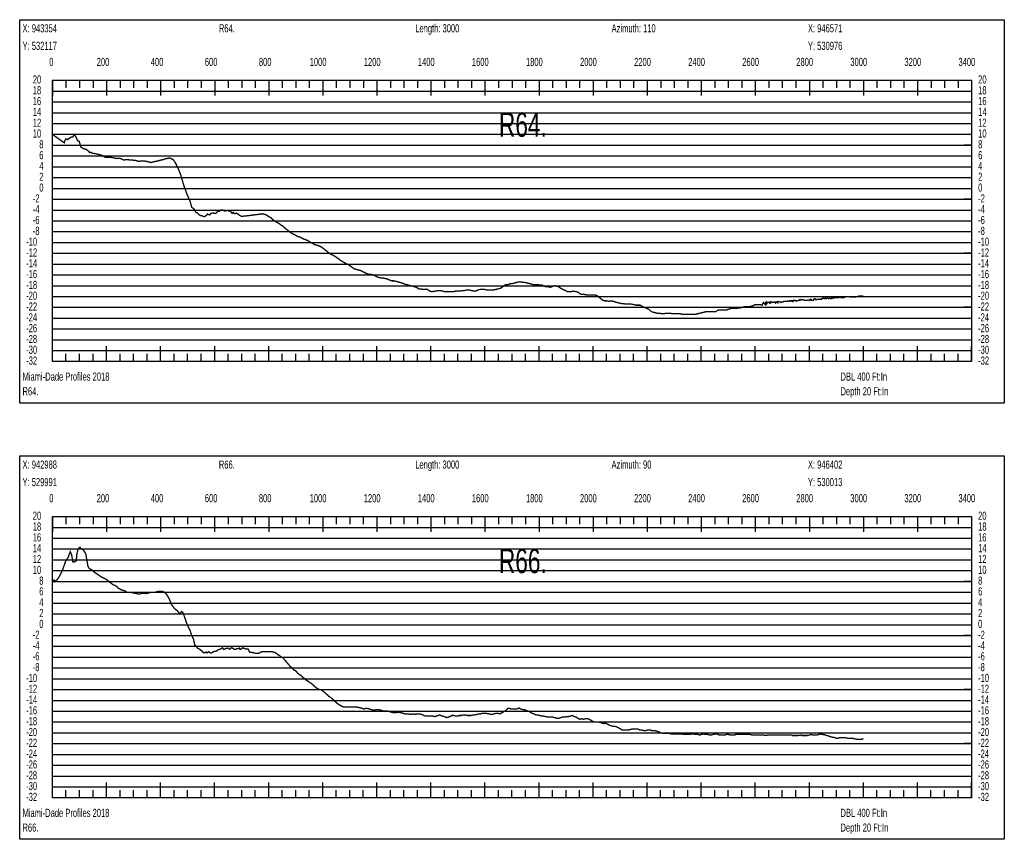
# Model space of a CAD drawing. Header units: inches. Extents: x 471865 to 538526, y 1054316 to 1102451.
# Tile 72 of 114: x 506993 to 510636, y 1056199 to 1059231. Entities that reach past the tile are written whole.
import ezdxf

# ---------------------------------------------------------------- set-up
doc = ezdxf.new("R2010")
doc.units = ezdxf.units.IN
doc.header["$MEASUREMENT"] = 0
for name, color, linetype in [('LABELS', 7, 'Continuous'), ('X_Gr1', 7, 'Continuous'), ('XSECTION', 7, 'Continuous')]:
    doc.layers.add(name, color=color, linetype=linetype)
doc.styles.get("Standard").update_dxf_attribs({"font": 'arial.ttf'})

msp = doc.modelspace()

# ---------------------------------------------------------------- linework, layer by layer
at = {"layer": 'X_Gr1', "color": 6, "linetype": 'Continuous', "lineweight": 18, "true_color": 0xff00ff, "transparency": 33554687, "const_width": 5}
for points in [[(507115.3, 1058806.2), (507115.3, 1058806.2), (507157.9, 1058775.9), (507158.8, 1058780.1), (507164, 1058790.1), (507171.2, 1058787.6), (507177.1, 1058792.7), (507184.4, 1058796.8), (507189.7, 1058797.5), (507195.2, 1058806.6), (507201.3, 1058797.8), (507207.7, 1058783.5), (507213.7, 1058781.3), (507216.8, 1058769.3), (507219.2, 1058760.9), (507228, 1058754.6), (507239.4, 1058751.5), (507248.1, 1058744.8), (507252.7, 1058739.2), (507255.9, 1058740.4), (507258.6, 1058740.5), (507261.9, 1058736.9), (507268.2, 1058736.4), (507277.3, 1058734.7), (507287.6, 1058732.3), (507297.8, 1058729), (507308.9, 1058722.6), (507323.1, 1058722.1), (507337.4, 1058721.2), (507351.5, 1058717.7), (507366, 1058718), (507376.9, 1058712.4), (507387.8, 1058713.3), (507397.5, 1058712.8), (507409.2, 1058712), (507422, 1058710.6), (507432.1, 1058707.2), (507445.4, 1058708.7), (507455.2, 1058708.3), (507464.8, 1058706.7), (507478.9, 1058702.7), (507491.9, 1058706.3), (507502.4, 1058708.2), (507514.8, 1058711.6), (507524.1, 1058713.7), (507533.2, 1058716.9), (507542.1, 1058718.1), (507548.8, 1058720), (507554.1, 1058716.5), (507560.5, 1058714.6), (507570, 1058700.7), (507579.6, 1058681), (507589.3, 1058656.4), (507598.8, 1058622.8), (507607.7, 1058597.5), (507613.2, 1058582.9), (507623.2, 1058561), (507629.9, 1058537.7), (507635.7, 1058532.5), (507641.1, 1058528.4), (507644.1, 1058520), (507649.7, 1058516.7), (507657.2, 1058509.7), (507663.2, 1058505.8), (507667, 1058506.8), (507674.1, 1058502.5), (507675.9, 1058502.5), (507684.7, 1058506.8), (507687.5, 1058512.4), (507696.4, 1058508.9), (507700, 1058514.2), (507704.9, 1058516), (507719.6, 1058515), (507727.6, 1058523.9), (507731.5, 1058522.5), (507738, 1058526.7), (507745.2, 1058526.7), (507750.4, 1058523.7), (507755.3, 1058523.8), (507761.8, 1058526.1), (507767.4, 1058522.8), (507772.1, 1058524), (507779, 1058514.9), (507782.9, 1058518.8), (507788.4, 1058513.4), (507795.8, 1058515.6), (507801.6, 1058511.4), (507807.4, 1058506.9), (507814.3, 1058503.4), (507819.5, 1058504.3), (507824.6, 1058504.7), (507829.7, 1058505.2), (507834.8, 1058505.8), (507840, 1058506.5), (507845.1, 1058507.1), (507850.2, 1058507.7), (507855.4, 1058508.3), (507860.5, 1058509), (507865.7, 1058509.7), (507870.9, 1058510.4), (507876.1, 1058511), (507881.2, 1058511.7), (507886.4, 1058512.4), (507892.2, 1058513.2), (507898.5, 1058511.2), (507905.8, 1058509.2), (507913.8, 1058503.2), (507922.1, 1058499.2), (507930.3, 1058491.2), (507938.4, 1058485.2), (507946, 1058481.2), (507953.1, 1058477.2), (507960.2, 1058471.2), (507967.8, 1058467.2), (507975.9, 1058459.2), (507983.5, 1058453.2), (507991.1, 1058447.2), (507999.1, 1058441.2), (508007.2, 1058437.2), (508015.1, 1058433.2), (508022.7, 1058429.2), (508030.1, 1058427.2), (508037.5, 1058423.2), (508044.8, 1058419.2), (508052.5, 1058417.2), (508060.9, 1058413.2), (508069.7, 1058407.2), (508077.8, 1058403.2), (508084.7, 1058399.2), (508091.7, 1058397.2), (508099.4, 1058395.2), (508107.8, 1058391.2), (508116.2, 1058385.2), (508124.1, 1058379.2), (508131.6, 1058373.2), (508138.6, 1058367.2), (508145.9, 1058363.2), (508154.1, 1058359.2), (508163.3, 1058353.2), (508172.3, 1058347.2), (508179.8, 1058341.2), (508186.4, 1058337.2), (508193.1, 1058333.2), (508200.4, 1058329.2), (508208.9, 1058325.2), (508217.6, 1058319.2), (508225.6, 1058313.2), (508232.8, 1058309.2), (508239.7, 1058307.2), (508247, 1058305.2), (508254.6, 1058303.2), (508262.7, 1058299.2), (508270.9, 1058295.2), (508278.4, 1058291.2), (508285.4, 1058289.2), (508292.6, 1058289.2), (508300.5, 1058287.2), (508308.9, 1058283.2), (508317.1, 1058279.2), (508324.9, 1058277.2), (508332.2, 1058275.2), (508340, 1058275.2), (508348.3, 1058273.2), (508356.2, 1058271.2), (508363.4, 1058267.2), (508370.4, 1058265.2), (508378.1, 1058265.2), (508386.1, 1058263.2), (508393.7, 1058261.2), (508401, 1058259.2), (508408.5, 1058257.2), (508416.7, 1058253.2), (508424.8, 1058251.2), (508432, 1058249.2), (508439.3, 1058247.2), (508447.1, 1058245.2), (508455.4, 1058243.2), (508463.6, 1058239.2), (508471.2, 1058235.2), (508478.7, 1058235.2), (508486.3, 1058233.2), (508494.3, 1058233.2), (508502.6, 1058233.2), (508510.4, 1058227.2), (508517.8, 1058225.2), (508532.8, 1058227.2), (508541.4, 1058229.2), (508550, 1058229.2), (508558.4, 1058227.2), (508565.9, 1058225.2), (508573.7, 1058225.2), (508582, 1058225.2), (508590.3, 1058225.2), (508598.5, 1058225.2), (508606.6, 1058227.2), (508614.8, 1058227.2), (508623, 1058227.2), (508630.8, 1058229.2), (508638.4, 1058229.2), (508646.5, 1058231.2), (508655.6, 1058231.2), (508665.1, 1058229.2), (508673.6, 1058227.2), (508681, 1058227.2), (508687.8, 1058231.2), (508695.2, 1058233.2), (508703.9, 1058233.2), (508713.5, 1058233.2), (508722.2, 1058231.2), (508729.5, 1058231.2), (508736.6, 1058231.2), (508744.7, 1058231.2), (508753.5, 1058233.2), (508762.3, 1058235.2), (508770.4, 1058237.2), (508777.7, 1058241.2), (508784.8, 1058247.2), (508792.1, 1058251.2), (508800.3, 1058251.2), (508808.6, 1058255.2), (508816.6, 1058255.2), (508824.1, 1058257.2), (508831.5, 1058259.2), (508839.3, 1058261.2), (508847.3, 1058261.2), (508855, 1058259.2), (508862.8, 1058259.2), (508870.8, 1058257.2), (508878.9, 1058255.2), (508886.1, 1058253.2), (508893.5, 1058251.2), (508901.5, 1058251.2), (508910.1, 1058251.2), (508918.6, 1058249.2), (508926.3, 1058249.2), (508933.5, 1058245.2), (508940.7, 1058243.2), (508948.5, 1058243.2), (508956.9, 1058241.2), (508965.7, 1058245.2), (508973.8, 1058247.2), (508980.8, 1058245.2), (508987.7, 1058243.2), (508995.6, 1058237.2), (509004.2, 1058233.2), (509012.5, 1058229.2), (509019.7, 1058225.2), (509026.2, 1058225.2), (509033.7, 1058225.2), (509042.5, 1058227.2), (509051.3, 1058225.2), (509059.2, 1058223.2), (509065.9, 1058217.2), (509072.7, 1058215.2), (509080.7, 1058215.2), (509089.6, 1058213.2), (509098.3, 1058213.2), (509105.6, 1058213.2), (509112.4, 1058213.2), (509119.7, 1058213.2), (509127.7, 1058211.2), (509135.7, 1058205.2), (509143.5, 1058199.2), (509150.6, 1058193.2), (509157.5, 1058191.2), (509165, 1058191.2), (509173.2, 1058189.2), (509181.8, 1058191.2), (509189.6, 1058189.2), (509196, 1058187.2), (509202.6, 1058185.2), (509210.6, 1058183.2), (509219.3, 1058181.2), (509227.5, 1058181.2), (509234.5, 1058179.2), (509240.9, 1058179.2), (509248, 1058179.2), (509256.1, 1058179.2), (509265, 1058177.2), (509273.8, 1058175.2), (509281.6, 1058175.2), (509288.4, 1058175.2), (509295.5, 1058171.2), (509303.8, 1058167.2), (509312.9, 1058163.2), (509322, 1058159.2), (509330.1, 1058151.2), (509337.3, 1058149.2), (509344.8, 1058147.2), (509353.3, 1058145.2), (509362, 1058145.2), (509370, 1058143.2), (509376.6, 1058143.2), (509383.1, 1058145.2), (509390.7, 1058145.2), (509399.4, 1058145.2), (509411.7, 1058143.2), (509415.3, 1058143.2), (509422.2, 1058143.2), (509429.6, 1058143.2), (509437.8, 1058143.2), (509446.1, 1058141.2), (509453.4, 1058141.2), (509460.6, 1058141.2), (509468.4, 1058141.2), (509476.8, 1058141.2), (509485, 1058141.2), (509493.2, 1058141.2), (509501.4, 1058143.2), (509509.2, 1058145.2), (509517, 1058147.2), (509525, 1058149.2), (509533.3, 1058151.2), (509541.5, 1058151.2), (509549.6, 1058151.2), (509557.7, 1058151.2), (509569.5, 1058151.2), (509573.3, 1058155.2), (509580.8, 1058157.2), (509588.8, 1058157.2), (509597.4, 1058157.2), (509609, 1058157.2), (509612.3, 1058159.2), (509618.8, 1058161.2), (509625.9, 1058163.2), (509634.1, 1058163.2), (509646.9, 1058163.2), (509650.8, 1058165.2), (509657.9, 1058165.2), (509668.8, 1058167.2), (509673.2, 1058169.2), (509687, 1058169.2), (509691.5, 1058169.2), (509699.2, 1058171.2), (509706.2, 1058173.2), (509713.8, 1058177.2), (509726.9, 1058177.2), (509731.6, 1058177.2), (509740.6, 1058175.2), (509744.6, 1058185.2), (509752.4, 1058177.2), (509752.6, 1058185.2), (509755.1, 1058187.2), (509756.1, 1058179.2), (509760.3, 1058185.2), (509765.3, 1058185.2), (509767.5, 1058183.2), (509769.5, 1058187.2), (509771.7, 1058183.2), (509774.1, 1058187.2), (509779.6, 1058185.2), (509780.5, 1058185.2), (509784.9, 1058187.2), (509788.9, 1058187.2), (509789.4, 1058183.2), (509792.9, 1058187.2), (509797.8, 1058183.2), (509798.2, 1058189.2), (509803.7, 1058187.2), (509807.9, 1058187.2), (509808.9, 1058185.2), (509811.7, 1058187.2), (509812.5, 1058187.2), (509816.8, 1058187.2), (509820.4, 1058189.2), (509822.3, 1058189.2), (509827, 1058189.2), (509831.3, 1058189.2), (509833.8, 1058191.2), (509836.2, 1058189.2), (509838.4, 1058189.2), (509841.5, 1058191.2), (509849.3, 1058191.2), (509851, 1058189.2), (509851.7, 1058191.2), (509855.1, 1058189.2), (509856.6, 1058193.2), (509862.5, 1058193.2), (509863.1, 1058191.2), (509869, 1058191.2), (509875.1, 1058193.2), (509877.2, 1058193.2), (509879.2, 1058195.2), (509879.6, 1058193.2), (509885.4, 1058195.2), (509891.8, 1058195.2), (509892.1, 1058195.2), (509896.4, 1058193.2), (509898.4, 1058193.2), (509905.1, 1058193.2), (509906.4, 1058193.2), (509909.2, 1058193.2), (509916.1, 1058195.2), (509916.4, 1058193.2), (509919.8, 1058197.2), (509923.6, 1058193.2), (509929.7, 1058193.2), (509931.3, 1058197.2), (509935.8, 1058199.2), (509937.8, 1058195.2), (509941.1, 1058195.2), (509944.8, 1058197.2), (509948.3, 1058197.2), (509954.4, 1058197.2), (509956.2, 1058197.2), (509959.4, 1058197.2), (509959.5, 1058199.2), (509966.2, 1058201.2), (509967.9, 1058199.2), (509971.2, 1058199.2), (509973.8, 1058203.2), (509977.1, 1058199.2), (509982.1, 1058203.2), (509985, 1058199.2), (509988, 1058199.2), (509990, 1058201.2), (509996.7, 1058199.2), (509996.8, 1058201.2), (509999.3, 1058201.2), (510003.4, 1058203.2), (510004.2, 1058201.2), (510009.3, 1058203.2), (510014.8, 1058203.2), (510015.1, 1058203.2), (510018.9, 1058203.2), (510023.7, 1058203.2), (510026.2, 1058205.2), (510031.1, 1058205.2), (510031.3, 1058203.2), (510035.4, 1058203.2), (510042.6, 1058203.2), (510049.9, 1058207.2), (510058.2, 1058207.2), (510071.4, 1058205.2), (510075.7, 1058205.2), (510083.5, 1058205.2), (510094.5, 1058207.2), (510098.3, 1058209.2), (510111, 1058209.2), (510114.7, 1058207.6)], [(507115.6, 1057160.1), (507115.6, 1057160.1), (507122.3, 1057152.4), (507122.9, 1057155.5), (507123.9, 1057153.6), (507130.7, 1057158.2), (507140.6, 1057172), (507152.1, 1057196.4), (507163.5, 1057228.6), (507173, 1057242.4), (507180.3, 1057263.7), (507185.7, 1057251.5), (507189.7, 1057225.7), (507196.1, 1057224.7), (507202.8, 1057230.4), (507205.1, 1057256.4), (507209.7, 1057272.7), (507215.8, 1057279.7), (507221.3, 1057274.5), (507227.5, 1057271.1), (507233.3, 1057263), (507238.2, 1057253.3), (507241.7, 1057233.5), (507245.7, 1057209.3), (507247, 1057208.6), (507250.4, 1057201.1), (507260.4, 1057195.9), (507270.8, 1057185.9), (507279.7, 1057181.2), (507293.4, 1057170.7), (507307.5, 1057164.3), (507317.8, 1057158), (507328.2, 1057149), (507339.2, 1057140.9), (507349.4, 1057136.8), (507360, 1057127), (507370.3, 1057121.7), (507380, 1057119.3), (507390.2, 1057113), (507401.3, 1057113.3), (507415.2, 1057110.5), (507425.4, 1057108.2), (507435.5, 1057106.7), (507445.9, 1057109.1), (507455.3, 1057109.7), (507461.6, 1057108.3), (507471.6, 1057110.7), (507481.6, 1057113.2), (507490.9, 1057112.4), (507503, 1057115.7), (507515, 1057117.1), (507524.4, 1057115.7), (507534.7, 1057108.2), (507545.2, 1057091.7), (507555.3, 1057067.1), (507565.9, 1057053.2), (507576.4, 1057044.8), (507585.3, 1057034), (507592.7, 1057041.8), (507598.2, 1057036.2), (507607.6, 1057008.4), (507614.4, 1056989.3), (507624.1, 1056971.2), (507630.6, 1056950.9), (507636.4, 1056939.6), (507641.1, 1056918.2), (507647.2, 1056912.2), (507652.7, 1056905.4), (507658.8, 1056902.8), (507663, 1056898.7), (507668.3, 1056895.4), (507673.1, 1056889.2), (507678.1, 1056889.7), (507683.1, 1056891.8), (507686.6, 1056889), (507693.1, 1056893.1), (507699.4, 1056888.4), (507705, 1056889.4), (507708.9, 1056892.9), (507715.6, 1056894.8), (507720.9, 1056895.3), (507725.9, 1056899.5), (507732.4, 1056902.1), (507737.3, 1056903.4), (507743.3, 1056908), (507748.5, 1056901.3), (507752.7, 1056903.4), (507755, 1056905.4), (507761.2, 1056905.5), (507765.3, 1056906.8), (507770.6, 1056902.1), (507774.9, 1056907.1), (507778, 1056908.1), (507783.5, 1056905), (507786, 1056902.2), (507790.5, 1056901.7), (507795.5, 1056903.8), (507799.7, 1056904.2), (507806.1, 1056906.7), (507808.8, 1056901.1), (507813.8, 1056903.7), (507818.3, 1056907.9), (507830, 1056903.4), (507833.1, 1056903.8), (507838.6, 1056903.2), (507844.5, 1056891.3), (507851.3, 1056891.3), (507858.6, 1056889.3), (507866, 1056887.3), (507872.7, 1056887.3), (507878.4, 1056887.3), (507883.9, 1056891.3), (507890.6, 1056893.3), (507898.2, 1056893.3), (507906.2, 1056893.3), (507913.9, 1056893.3), (507921, 1056893.3), (507927.6, 1056893.3), (507933.7, 1056891.3), (507940.2, 1056889.3), (507947.2, 1056883.3), (507954.2, 1056879.3), (507961.3, 1056873.3), (507968.5, 1056869.3), (507975.6, 1056861.3), (507981.8, 1056853.3), (507994, 1056839.3), (508000.9, 1056833.3), (508007.8, 1056825.3), (508014.2, 1056823.3), (508020.5, 1056815.3), (508027.3, 1056809.3), (508034.3, 1056805.3), (508041.6, 1056797.3), (508048.7, 1056793.3), (508054.9, 1056787.3), (508060.7, 1056783.3), (508067.3, 1056779.3), (508075.4, 1056773.3), (508084, 1056765.3), (508091.4, 1056759.3), (508097.5, 1056755.3), (508103.6, 1056753.3), (508110.6, 1056751.3), (508118.1, 1056745.3), (508125.3, 1056739.3), (508131.8, 1056733.3), (508138.1, 1056727.3), (508144.8, 1056723.3), (508151.5, 1056717.3), (508157.8, 1056711.3), (508164.6, 1056705.3), (508171.8, 1056699.3), (508178.7, 1056695.3), (508184.9, 1056691.3), (508191.3, 1056689.3), (508198.4, 1056689.3), (508205.8, 1056689.3), (508213.1, 1056689.3), (508219.6, 1056689.3), (508225.4, 1056689.3), (508231.5, 1056689.3), (508238.5, 1056689.3), (508246.5, 1056687.3), (508254.4, 1056685.3), (508261.3, 1056683.3), (508267.4, 1056681.3), (508273.4, 1056683.3), (508279.8, 1056683.3), (508287, 1056681.3), (508294.3, 1056679.3), (508301.2, 1056677.3), (508307.4, 1056677.3), (508313.6, 1056679.3), (508320.3, 1056679.3), (508327.8, 1056677.3), (508335.1, 1056675.3), (508341.6, 1056673.3), (508348.1, 1056673.3), (508355.3, 1056673.3), (508363, 1056671.3), (508370.4, 1056669.3), (508377.1, 1056667.3), (508383.6, 1056667.3), (508390.5, 1056669.3), (508397.7, 1056669.3), (508405, 1056667.3), (508412.1, 1056665.3), (508419.1, 1056663.3), (508425.7, 1056663.3), (508432.4, 1056663.3), (508439.6, 1056661.3), (508447.1, 1056663.3), (508454.3, 1056661.3), (508460.6, 1056663.3), (508466.6, 1056663.3), (508473.3, 1056663.3), (508480.8, 1056661.3), (508488, 1056657.3), (508494.5, 1056655.3), (508500.6, 1056655.3), (508506.8, 1056655.3), (508513.9, 1056655.3), (508521.6, 1056655.3), (508529, 1056653.3), (508535.4, 1056655.3), (508541.4, 1056657.3), (508547.9, 1056659.3), (508555.7, 1056655.3), (508564.2, 1056653.3), (508572, 1056649.3), (508578.7, 1056651.3), (508584.7, 1056653.3), (508591.2, 1056657.3), (508598.8, 1056657.3), (508606.9, 1056655.3), (508614.2, 1056655.3), (508620.5, 1056657.3), (508627.5, 1056657.3), (508635.3, 1056659.3), (508642.8, 1056659.3), (508649.3, 1056657.3), (508655.8, 1056657.3), (508663, 1056657.3), (508670.2, 1056659.3), (508677.3, 1056659.3), (508684.3, 1056661.3), (508691.3, 1056663.3), (508698.3, 1056663.3), (508705.1, 1056665.3), (508711.7, 1056665.3), (508718.8, 1056665.3), (508730.4, 1056663.3), (508734, 1056661.3), (508740.8, 1056661.3), (508747.8, 1056663.3), (508755.2, 1056665.3), (508762.7, 1056665.3), (508770, 1056663.3), (508777.2, 1056667.3), (508784.4, 1056671.3), (508791.7, 1056675.3), (508799, 1056683.3), (508805.9, 1056683.3), (508812.8, 1056681.3), (508819.8, 1056681.3), (508826.5, 1056681.3), (508833.1, 1056681.3), (508840, 1056685.3), (508846.9, 1056681.3), (508853.5, 1056679.3), (508860.3, 1056679.3), (508868.1, 1056675.3), (508876.1, 1056673.3), (508882.9, 1056669.3), (508889, 1056665.3), (508895.9, 1056663.3), (508904.1, 1056659.3), (508912.1, 1056659.3), (508924, 1056655.3), (508930.8, 1056655.3), (508939.2, 1056653.3), (508947.4, 1056651.3), (508953.6, 1056651.3), (508958.9, 1056651.3), (508965.3, 1056651.3), (508973.2, 1056649.3), (508981.2, 1056647.3), (508990.5, 1056647.3), (508993.7, 1056649.3), (509001, 1056651.3), (509009.2, 1056651.3), (509017, 1056653.3), (509023.7, 1056653.3), (509030.2, 1056655.3), (509037.4, 1056657.3), (509044.5, 1056653.3), (509051.4, 1056651.3), (509058.3, 1056647.3), (509065.4, 1056643.3), (509072.5, 1056645.3), (509079.4, 1056643.3), (509086.1, 1056645.3), (509096.1, 1056645.3), (509099.9, 1056643.3), (509107.5, 1056639.3), (509114.3, 1056635.3), (509120.3, 1056633.3), (509126.7, 1056633.3), (509134.3, 1056633.3), (509141.7, 1056631.3), (509148.1, 1056629.3), (509154.2, 1056627.3), (509160.6, 1056629.3), (509167.8, 1056625.3), (509175.3, 1056621.3), (509187.7, 1056617.3), (509194.2, 1056617.3), (509201.9, 1056615.3), (509209.7, 1056611.3), (509216.6, 1056607.3), (509222.4, 1056603.3), (509228.7, 1056603.3), (509236.3, 1056603.3), (509244.6, 1056603.3), (509252.3, 1056605.3), (509258.7, 1056607.3), (509264.8, 1056607.3), (509272.1, 1056607.3), (509280.2, 1056607.3), (509287.9, 1056603.3), (509294.5, 1056603.3), (509304.2, 1056601.3), (509308, 1056601.3), (509316.1, 1056603.3), (509327.6, 1056603.3), (509330.9, 1056601.3), (509339.9, 1056601.3), (509343.3, 1056601.3), (509350.2, 1056599.3), (509357, 1056597.3), (509363.3, 1056593.3), (509373.1, 1056591.3), (509376.3, 1056591.3), (509382.4, 1056591.3), (509388.6, 1056591.3), (509395, 1056591.3), (509404.5, 1056589.3), (509407.7, 1056589.3), (509414.1, 1056589.3), (509420.9, 1056589.3), (509428.2, 1056589.3), (509435.1, 1056589.3), (509441.9, 1056589.3), (509449.1, 1056587.3), (509456.9, 1056587.3), (509464.8, 1056587.3), (509471.8, 1056587.3), (509478.7, 1056589.3), (509486.1, 1056589.3), (509493.9, 1056587.3), (509501.6, 1056587.3), (509508.8, 1056585.3), (509515.6, 1056587.3), (509522.6, 1056589.3), (509530.3, 1056587.3), (509538.1, 1056587.3), (509545.4, 1056585.3), (509552.4, 1056585.3), (509559.1, 1056587.3), (509565.9, 1056589.3), (509573, 1056589.3), (509580.3, 1056585.3), (509587.6, 1056585.3), (509594.2, 1056585.3), (509604.1, 1056585.3), (509607.6, 1056587.3), (509614.7, 1056587.3), (509621.9, 1056585.3), (509628.7, 1056585.3), (509639.1, 1056585.3), (509642.6, 1056587.3), (509649.1, 1056587.3), (509655.2, 1056587.3), (509661.7, 1056587.3), (509672, 1056587.3), (509675.4, 1056587.3), (509681.8, 1056587.3), (509688.2, 1056587.3), (509695.2, 1056587.3), (509702.7, 1056585.3), (509709.8, 1056585.3), (509716.1, 1056585.3), (509722.9, 1056585.3), (509730.3, 1056585.3), (509741.1, 1056585.3), (509744.8, 1056585.3), (509752.2, 1056583.3), (509762.6, 1056585.3), (509766.1, 1056585.3), (509776.9, 1056585.3), (509780.7, 1056585.3), (509787.9, 1056585.3), (509794.8, 1056585.3), (509801.6, 1056585.3), (509812.7, 1056585.3), (509816.6, 1056585.3), (509824.1, 1056585.3), (509834.4, 1056585.3), (509837.7, 1056585.3), (509847.9, 1056585.3), (509851.7, 1056583.3), (509859.5, 1056583.3), (509870.1, 1056583.3), (509873.1, 1056583.3), (509882.3, 1056585.3), (509886.2, 1056583.3), (509894.3, 1056583.3), (509901.4, 1056583.3), (509907.4, 1056583.3), (509917, 1056585.3), (509920.7, 1056587.3), (509928.2, 1056585.3), (509938.8, 1056585.3), (509942, 1056585.3), (509951.5, 1056587.3), (509955, 1056589.3), (509962.5, 1056587.3), (509974.5, 1056585.3), (509978, 1056583.3), (509987.2, 1056581.3), (509990.6, 1056579.3), (509998.1, 1056577.3), (510010.1, 1056575.3), (510013.6, 1056573.3), (510022.4, 1056573.3), (510025.6, 1056575.3), (510032.5, 1056575.3), (510043.7, 1056575.3), (510047.2, 1056575.3), (510056.8, 1056573.3), (510062.8, 1056573.3), (510065.9, 1056573.3), (510076.3, 1056573.3), (510080, 1056571.3), (510089.8, 1056569.3), (510095.5, 1056569.3), (510098.6, 1056569.3), (510108.9, 1056569.3), (510112.4, 1056571.3), (510114.6, 1056570.9)]]:
    msp.add_lwpolyline(points, dxfattribs=at)
at = {"layer": 'XSECTION', "color": 18, "linetype": 'Continuous', "true_color": 0x000000}
for points in [[(506993.5, 1059231.2), (510635.9, 1059231.2), (510635.9, 1057813.2), (506993.5, 1057813.2), (506993.5, 1059231.2)], [(507114.7, 1059007.2), (510514.7, 1059007.2), (510514.7, 1057967.2), (507114.7, 1057967.2), (507114.7, 1059007.2)], [(507114.7, 1059007.2), (507114.7, 1058950.8)], [(507114.7, 1059007.2), (507114.7, 1058950.8)], [(507114.7, 1059007.2), (507114.7, 1058979.2)], [(507114.7, 1059007.2), (507114.7, 1058979.2)], [(507164.7, 1059007.2), (507164.7, 1058979.2)], [(507214.7, 1059007.2), (507214.7, 1058979.2)], [(507264.7, 1059007.2), (507264.7, 1058979.2)], [(507314.7, 1059007.2), (507314.7, 1058950.8)], [(507314.7, 1059007.2), (507314.7, 1058979.2)], [(507364.7, 1059007.2), (507364.7, 1058979.2)], [(507414.7, 1059007.2), (507414.7, 1058979.2)], [(507464.7, 1059007.2), (507464.7, 1058979.2)], [(507514.7, 1059007.2), (507514.7, 1058950.8)], [(507514.7, 1059007.2), (507514.7, 1058979.2)], [(507564.7, 1059007.2), (507564.7, 1058979.2)], [(507614.7, 1059007.2), (507614.7, 1058979.2)], [(507664.7, 1059007.2), (507664.7, 1058979.2)], [(507714.7, 1059007.2), (507714.7, 1058950.8)], [(507714.7, 1059007.2), (507714.7, 1058979.2)], [(507764.7, 1059007.2), (507764.7, 1058979.2)], [(507814.7, 1059007.2), (507814.7, 1058979.2)], [(507864.7, 1059007.2), (507864.7, 1058979.2)], [(507914.7, 1059007.2), (507914.7, 1058950.8)], [(507914.7, 1059007.2), (507914.7, 1058979.2)], [(507964.7, 1059007.2), (507964.7, 1058979.2)], [(508014.7, 1059007.2), (508014.7, 1058979.2)], [(508064.7, 1059007.2), (508064.7, 1058979.2)], [(508114.7, 1059007.2), (508114.7, 1058950.8)], [(508114.7, 1059007.2), (508114.7, 1058979.2)], [(508164.7, 1059007.2), (508164.7, 1058979.2)], [(508214.7, 1059007.2), (508214.7, 1058979.2)], [(508264.7, 1059007.2), (508264.7, 1058979.2)], [(508314.7, 1059007.2), (508314.7, 1058950.8)], [(508314.7, 1059007.2), (508314.7, 1058979.2)], [(508364.7, 1059007.2), (508364.7, 1058979.2)], [(508414.7, 1059007.2), (508414.7, 1058979.2)], [(508464.7, 1059007.2), (508464.7, 1058979.2)], [(508514.7, 1059007.2), (508514.7, 1058950.8)], [(508514.7, 1059007.2), (508514.7, 1058979.2)], [(508564.7, 1059007.2), (508564.7, 1058979.2)], [(508614.7, 1059007.2), (508614.7, 1058979.2)], [(508664.7, 1059007.2), (508664.7, 1058979.2)], [(508714.7, 1059007.2), (508714.7, 1058950.8)], [(508714.7, 1059007.2), (508714.7, 1058979.2)], [(508764.7, 1059007.2), (508764.7, 1058979.2)], [(508814.7, 1059007.2), (508814.7, 1058979.2)], [(508864.7, 1059007.2), (508864.7, 1058979.2)], [(508914.7, 1059007.2), (508914.7, 1058950.8)], [(508914.7, 1059007.2), (508914.7, 1058979.2)], [(508964.7, 1059007.2), (508964.7, 1058979.2)], [(509014.7, 1059007.2), (509014.7, 1058979.2)], [(509064.7, 1059007.2), (509064.7, 1058979.2)], [(509114.7, 1059007.2), (509114.7, 1058950.8)], [(509114.7, 1059007.2), (509114.7, 1058979.2)], [(509164.7, 1059007.2), (509164.7, 1058979.2)], [(509214.7, 1059007.2), (509214.7, 1058979.2)], [(509264.7, 1059007.2), (509264.7, 1058979.2)], [(509314.7, 1059007.2), (509314.7, 1058950.8)], [(509314.7, 1059007.2), (509314.7, 1058979.2)], [(509364.7, 1059007.2), (509364.7, 1058979.2)], [(509414.7, 1059007.2), (509414.7, 1058979.2)], [(509464.7, 1059007.2), (509464.7, 1058979.2)], [(509514.7, 1059007.2), (509514.7, 1058950.8)], [(509514.7, 1059007.2), (509514.7, 1058979.2)], [(509564.7, 1059007.2), (509564.7, 1058979.2)], [(509614.7, 1059007.2), (509614.7, 1058979.2)], [(509664.7, 1059007.2), (509664.7, 1058979.2)], [(509714.7, 1059007.2), (509714.7, 1058950.8)], [(509714.7, 1059007.2), (509714.7, 1058979.2)], [(509764.7, 1059007.2), (509764.7, 1058979.2)], [(509814.7, 1059007.2), (509814.7, 1058979.2)], [(509864.7, 1059007.2), (509864.7, 1058979.2)], [(509914.7, 1059007.2), (509914.7, 1058950.8)], [(509914.7, 1059007.2), (509914.7, 1058979.2)], [(509964.7, 1059007.2), (509964.7, 1058979.2)], [(510014.7, 1059007.2), (510014.7, 1058979.2)], [(510064.7, 1059007.2), (510064.7, 1058979.2)], [(510114.7, 1059007.2), (510114.7, 1058950.8)], [(510114.7, 1059007.2), (510114.7, 1058979.2)], [(510164.7, 1059007.2), (510164.7, 1058979.2)], [(510214.7, 1059007.2), (510214.7, 1058979.2)], [(510264.7, 1059007.2), (510264.7, 1058979.2)], [(510314.7, 1059007.2), (510314.7, 1058950.8)], [(510314.7, 1059007.2), (510314.7, 1058979.2)], [(510364.7, 1059007.2), (510364.7, 1058979.2)], [(510414.7, 1059007.2), (510414.7, 1058979.2)], [(510464.7, 1059007.2), (510464.7, 1058979.2)], [(510514.7, 1059007.2), (510514.7, 1058950.8)], [(510514.7, 1059007.2), (510514.7, 1058979.2)], [(507114.7, 1058767.2), (507142.7, 1058767.2)], [(510514.7, 1058767.2), (510486.7, 1058767.2)], [(507114.7, 1058567.2), (507142.7, 1058567.2)], [(510514.7, 1058567.2), (510486.7, 1058567.2)], [(507114.7, 1058367.2), (507142.7, 1058367.2)], [(510514.7, 1058367.2), (510486.7, 1058367.2)], [(507114.7, 1058167.2), (507142.7, 1058167.2)], [(510514.7, 1058167.2), (510486.7, 1058167.2)], [(507114.7, 1057967.2), (507114.7, 1058023.6)], [(507114.7, 1057967.2), (507114.7, 1058023.6)], [(507314.7, 1057967.2), (507314.7, 1058023.6)], [(507514.7, 1057967.2), (507514.7, 1058023.6)], [(507714.7, 1057967.2), (507714.7, 1058023.6)], [(507914.7, 1057967.2), (507914.7, 1058023.6)], [(508114.7, 1057967.2), (508114.7, 1058023.6)], [(508314.7, 1057967.2), (508314.7, 1058023.6)], [(508514.7, 1057967.2), (508514.7, 1058023.6)], [(508714.7, 1057967.2), (508714.7, 1058023.6)], [(508914.7, 1057967.2), (508914.7, 1058023.6)], [(509114.7, 1057967.2), (509114.7, 1058023.6)], [(509314.7, 1057967.2), (509314.7, 1058023.6)], [(509514.7, 1057967.2), (509514.7, 1058023.6)], [(509714.7, 1057967.2), (509714.7, 1058023.6)], [(509914.7, 1057967.2), (509914.7, 1058023.6)], [(510114.7, 1057967.2), (510114.7, 1058023.6)], [(510314.7, 1057967.2), (510314.7, 1058023.6)], [(510514.7, 1057967.2), (510514.7, 1058023.6)], [(507114.7, 1057967.2), (507114.7, 1057995.2)], [(507114.7, 1057967.2), (507114.7, 1057995.2)], [(507164.7, 1057967.2), (507164.7, 1057995.2)], [(507214.7, 1057967.2), (507214.7, 1057995.2)], [(507264.7, 1057967.2), (507264.7, 1057995.2)], [(507314.7, 1057967.2), (507314.7, 1057995.2)], [(507364.7, 1057967.2), (507364.7, 1057995.2)], [(507414.7, 1057967.2), (507414.7, 1057995.2)], [(507464.7, 1057967.2), (507464.7, 1057995.2)], [(507514.7, 1057967.2), (507514.7, 1057995.2)], [(507564.7, 1057967.2), (507564.7, 1057995.2)], [(507614.7, 1057967.2), (507614.7, 1057995.2)], [(507664.7, 1057967.2), (507664.7, 1057995.2)], [(507714.7, 1057967.2), (507714.7, 1057995.2)], [(507764.7, 1057967.2), (507764.7, 1057995.2)], [(507814.7, 1057967.2), (507814.7, 1057995.2)], [(507864.7, 1057967.2), (507864.7, 1057995.2)], [(507914.7, 1057967.2), (507914.7, 1057995.2)], [(507964.7, 1057967.2), (507964.7, 1057995.2)], [(508014.7, 1057967.2), (508014.7, 1057995.2)], [(508064.7, 1057967.2), (508064.7, 1057995.2)], [(508114.7, 1057967.2), (508114.7, 1057995.2)], [(508164.7, 1057967.2), (508164.7, 1057995.2)], [(508214.7, 1057967.2), (508214.7, 1057995.2)], [(508264.7, 1057967.2), (508264.7, 1057995.2)], [(508314.7, 1057967.2), (508314.7, 1057995.2)], [(508364.7, 1057967.2), (508364.7, 1057995.2)], [(508414.7, 1057967.2), (508414.7, 1057995.2)], [(508464.7, 1057967.2), (508464.7, 1057995.2)], [(508514.7, 1057967.2), (508514.7, 1057995.2)], [(508564.7, 1057967.2), (508564.7, 1057995.2)], [(508614.7, 1057967.2), (508614.7, 1057995.2)], [(508664.7, 1057967.2), (508664.7, 1057995.2)], [(508714.7, 1057967.2), (508714.7, 1057995.2)], [(508764.7, 1057967.2), (508764.7, 1057995.2)], [(508814.7, 1057967.2), (508814.7, 1057995.2)], [(508864.7, 1057967.2), (508864.7, 1057995.2)], [(508914.7, 1057967.2), (508914.7, 1057995.2)], [(508964.7, 1057967.2), (508964.7, 1057995.2)], [(509014.7, 1057967.2), (509014.7, 1057995.2)], [(509064.7, 1057967.2), (509064.7, 1057995.2)], [(509114.7, 1057967.2), (509114.7, 1057995.2)], [(509164.7, 1057967.2), (509164.7, 1057995.2)], [(509214.7, 1057967.2), (509214.7, 1057995.2)], [(509264.7, 1057967.2), (509264.7, 1057995.2)], [(509314.7, 1057967.2), (509314.7, 1057995.2)], [(509364.7, 1057967.2), (509364.7, 1057995.2)], [(509414.7, 1057967.2), (509414.7, 1057995.2)], [(509464.7, 1057967.2), (509464.7, 1057995.2)], [(509514.7, 1057967.2), (509514.7, 1057995.2)], [(509564.7, 1057967.2), (509564.7, 1057995.2)], [(509614.7, 1057967.2), (509614.7, 1057995.2)], [(509664.7, 1057967.2), (509664.7, 1057995.2)], [(509714.7, 1057967.2), (509714.7, 1057995.2)], [(509764.7, 1057967.2), (509764.7, 1057995.2)], [(509814.7, 1057967.2), (509814.7, 1057995.2)], [(509864.7, 1057967.2), (509864.7, 1057995.2)], [(509914.7, 1057967.2), (509914.7, 1057995.2)], [(509964.7, 1057967.2), (509964.7, 1057995.2)], [(510014.7, 1057967.2), (510014.7, 1057995.2)], [(510064.7, 1057967.2), (510064.7, 1057995.2)], [(510114.7, 1057967.2), (510114.7, 1057995.2)], [(510164.7, 1057967.2), (510164.7, 1057995.2)], [(510214.7, 1057967.2), (510214.7, 1057995.2)], [(510264.7, 1057967.2), (510264.7, 1057995.2)], [(510314.7, 1057967.2), (510314.7, 1057995.2)], [(510364.7, 1057967.2), (510364.7, 1057995.2)], [(510414.7, 1057967.2), (510414.7, 1057995.2)], [(510464.7, 1057967.2), (510464.7, 1057995.2)], [(510514.7, 1057967.2), (510514.7, 1057995.2)], [(506993.4, 1057617.3), (510635.8, 1057617.3), (510635.8, 1056199.3), (506993.4, 1056199.3), (506993.4, 1057617.3)], [(507114.6, 1057393.3), (510514.6, 1057393.3), (510514.6, 1056353.3), (507114.6, 1056353.3), (507114.6, 1057393.3)], [(507114.6, 1057393.3), (507114.6, 1057336.9)], [(507114.6, 1057393.3), (507114.6, 1057336.9)], [(507114.6, 1057393.3), (507114.6, 1057365.3)], [(507114.6, 1057393.3), (507114.6, 1057365.3)], [(507164.6, 1057393.3), (507164.6, 1057365.3)], [(507214.6, 1057393.3), (507214.6, 1057365.3)], [(507264.6, 1057393.3), (507264.6, 1057365.3)], [(507314.6, 1057393.3), (507314.6, 1057336.9)], [(507314.6, 1057393.3), (507314.6, 1057365.3)], [(507364.6, 1057393.3), (507364.6, 1057365.3)], [(507414.6, 1057393.3), (507414.6, 1057365.3)], [(507464.6, 1057393.3), (507464.6, 1057365.3)], [(507514.6, 1057393.3), (507514.6, 1057336.9)], [(507514.6, 1057393.3), (507514.6, 1057365.3)], [(507564.6, 1057393.3), (507564.6, 1057365.3)], [(507614.6, 1057393.3), (507614.6, 1057365.3)], [(507664.6, 1057393.3), (507664.6, 1057365.3)], [(507714.6, 1057393.3), (507714.6, 1057336.9)], [(507714.6, 1057393.3), (507714.6, 1057365.3)], [(507764.6, 1057393.3), (507764.6, 1057365.3)], [(507814.6, 1057393.3), (507814.6, 1057365.3)], [(507864.6, 1057393.3), (507864.6, 1057365.3)], [(507914.6, 1057393.3), (507914.6, 1057336.9)], [(507914.6, 1057393.3), (507914.6, 1057365.3)], [(507964.6, 1057393.3), (507964.6, 1057365.3)], [(508014.6, 1057393.3), (508014.6, 1057365.3)], [(508064.6, 1057393.3), (508064.6, 1057365.3)], [(508114.6, 1057393.3), (508114.6, 1057336.9)], [(508114.6, 1057393.3), (508114.6, 1057365.3)], [(508164.6, 1057393.3), (508164.6, 1057365.3)], [(508214.6, 1057393.3), (508214.6, 1057365.3)], [(508264.6, 1057393.3), (508264.6, 1057365.3)], [(508314.6, 1057393.3), (508314.6, 1057336.9)], [(508314.6, 1057393.3), (508314.6, 1057365.3)], [(508364.6, 1057393.3), (508364.6, 1057365.3)], [(508414.6, 1057393.3), (508414.6, 1057365.3)], [(508464.6, 1057393.3), (508464.6, 1057365.3)], [(508514.6, 1057393.3), (508514.6, 1057336.9)], [(508514.6, 1057393.3), (508514.6, 1057365.3)], [(508564.6, 1057393.3), (508564.6, 1057365.3)], [(508614.6, 1057393.3), (508614.6, 1057365.3)], [(508664.6, 1057393.3), (508664.6, 1057365.3)], [(508714.6, 1057393.3), (508714.6, 1057336.9)], [(508714.6, 1057393.3), (508714.6, 1057365.3)], [(508764.6, 1057393.3), (508764.6, 1057365.3)], [(508814.6, 1057393.3), (508814.6, 1057365.3)], [(508864.6, 1057393.3), (508864.6, 1057365.3)], [(508914.6, 1057393.3), (508914.6, 1057336.9)], [(508914.6, 1057393.3), (508914.6, 1057365.3)], [(508964.6, 1057393.3), (508964.6, 1057365.3)], [(509014.6, 1057393.3), (509014.6, 1057365.3)], [(509064.6, 1057393.3), (509064.6, 1057365.3)], [(509114.6, 1057393.3), (509114.6, 1057336.9)], [(509114.6, 1057393.3), (509114.6, 1057365.3)], [(509164.6, 1057393.3), (509164.6, 1057365.3)], [(509214.6, 1057393.3), (509214.6, 1057365.3)], [(509264.6, 1057393.3), (509264.6, 1057365.3)], [(509314.6, 1057393.3), (509314.6, 1057336.9)], [(509314.6, 1057393.3), (509314.6, 1057365.3)], [(509364.6, 1057393.3), (509364.6, 1057365.3)], [(509414.6, 1057393.3), (509414.6, 1057365.3)], [(509464.6, 1057393.3), (509464.6, 1057365.3)], [(509514.6, 1057393.3), (509514.6, 1057336.9)], [(509514.6, 1057393.3), (509514.6, 1057365.3)], [(509564.6, 1057393.3), (509564.6, 1057365.3)], [(509614.6, 1057393.3), (509614.6, 1057365.3)], [(509664.6, 1057393.3), (509664.6, 1057365.3)], [(509714.6, 1057393.3), (509714.6, 1057336.9)], [(509714.6, 1057393.3), (509714.6, 1057365.3)], [(509764.6, 1057393.3), (509764.6, 1057365.3)], [(509814.6, 1057393.3), (509814.6, 1057365.3)], [(509864.6, 1057393.3), (509864.6, 1057365.3)], [(509914.6, 1057393.3), (509914.6, 1057336.9)], [(509914.6, 1057393.3), (509914.6, 1057365.3)], [(509964.6, 1057393.3), (509964.6, 1057365.3)], [(510014.6, 1057393.3), (510014.6, 1057365.3)], [(510064.6, 1057393.3), (510064.6, 1057365.3)], [(510114.6, 1057393.3), (510114.6, 1057336.9)], [(510114.6, 1057393.3), (510114.6, 1057365.3)], [(510164.6, 1057393.3), (510164.6, 1057365.3)], [(510214.6, 1057393.3), (510214.6, 1057365.3)], [(510264.6, 1057393.3), (510264.6, 1057365.3)], [(510314.6, 1057393.3), (510314.6, 1057336.9)], [(510314.6, 1057393.3), (510314.6, 1057365.3)], [(510364.6, 1057393.3), (510364.6, 1057365.3)], [(510414.6, 1057393.3), (510414.6, 1057365.3)], [(510464.6, 1057393.3), (510464.6, 1057365.3)], [(510514.6, 1057393.3), (510514.6, 1057336.9)], [(510514.6, 1057393.3), (510514.6, 1057365.3)], [(507114.6, 1057153.3), (507142.6, 1057153.3)], [(510514.6, 1057153.3), (510486.6, 1057153.3)], [(507114.6, 1056953.3), (507142.6, 1056953.3)], [(510514.6, 1056953.3), (510486.6, 1056953.3)], [(507114.6, 1056753.3), (507142.6, 1056753.3)], [(510514.6, 1056753.3), (510486.6, 1056753.3)], [(507114.6, 1056553.3), (507142.6, 1056553.3)], [(510514.6, 1056553.3), (510486.6, 1056553.3)], [(507114.6, 1056353.3), (507114.6, 1056409.7)], [(507114.6, 1056353.3), (507114.6, 1056409.7)], [(507314.6, 1056353.3), (507314.6, 1056409.7)], [(507514.6, 1056353.3), (507514.6, 1056409.7)], [(507714.6, 1056353.3), (507714.6, 1056409.7)], [(507914.6, 1056353.3), (507914.6, 1056409.7)], [(508114.6, 1056353.3), (508114.6, 1056409.7)], [(508314.6, 1056353.3), (508314.6, 1056409.7)], [(508514.6, 1056353.3), (508514.6, 1056409.7)], [(508714.6, 1056353.3), (508714.6, 1056409.7)], [(508914.6, 1056353.3), (508914.6, 1056409.7)], [(509114.6, 1056353.3), (509114.6, 1056409.7)], [(509314.6, 1056353.3), (509314.6, 1056409.7)], [(509514.6, 1056353.3), (509514.6, 1056409.7)], [(509714.6, 1056353.3), (509714.6, 1056409.7)], [(509914.6, 1056353.3), (509914.6, 1056409.7)], [(510114.6, 1056353.3), (510114.6, 1056409.7)], [(510314.6, 1056353.3), (510314.6, 1056409.7)], [(510514.6, 1056353.3), (510514.6, 1056409.7)], [(507114.6, 1056353.3), (507114.6, 1056381.3)], [(507114.6, 1056353.3), (507114.6, 1056381.3)], [(507164.6, 1056353.3), (507164.6, 1056381.3)], [(507214.6, 1056353.3), (507214.6, 1056381.3)], [(507264.6, 1056353.3), (507264.6, 1056381.3)], [(507314.6, 1056353.3), (507314.6, 1056381.3)], [(507364.6, 1056353.3), (507364.6, 1056381.3)], [(507414.6, 1056353.3), (507414.6, 1056381.3)], [(507464.6, 1056353.3), (507464.6, 1056381.3)], [(507514.6, 1056353.3), (507514.6, 1056381.3)], [(507564.6, 1056353.3), (507564.6, 1056381.3)], [(507614.6, 1056353.3), (507614.6, 1056381.3)], [(507664.6, 1056353.3), (507664.6, 1056381.3)], [(507714.6, 1056353.3), (507714.6, 1056381.3)], [(507764.6, 1056353.3), (507764.6, 1056381.3)], [(507814.6, 1056353.3), (507814.6, 1056381.3)], [(507864.6, 1056353.3), (507864.6, 1056381.3)], [(507914.6, 1056353.3), (507914.6, 1056381.3)], [(507964.6, 1056353.3), (507964.6, 1056381.3)], [(508014.6, 1056353.3), (508014.6, 1056381.3)], [(508064.6, 1056353.3), (508064.6, 1056381.3)], [(508114.6, 1056353.3), (508114.6, 1056381.3)], [(508164.6, 1056353.3), (508164.6, 1056381.3)], [(508214.6, 1056353.3), (508214.6, 1056381.3)], [(508264.6, 1056353.3), (508264.6, 1056381.3)], [(508314.6, 1056353.3), (508314.6, 1056381.3)], [(508364.6, 1056353.3), (508364.6, 1056381.3)], [(508414.6, 1056353.3), (508414.6, 1056381.3)], [(508464.6, 1056353.3), (508464.6, 1056381.3)], [(508514.6, 1056353.3), (508514.6, 1056381.3)], [(508564.6, 1056353.3), (508564.6, 1056381.3)], [(508614.6, 1056353.3), (508614.6, 1056381.3)], [(508664.6, 1056353.3), (508664.6, 1056381.3)], [(508714.6, 1056353.3), (508714.6, 1056381.3)], [(508764.6, 1056353.3), (508764.6, 1056381.3)], [(508814.6, 1056353.3), (508814.6, 1056381.3)], [(508864.6, 1056353.3), (508864.6, 1056381.3)], [(508914.6, 1056353.3), (508914.6, 1056381.3)], [(508964.6, 1056353.3), (508964.6, 1056381.3)], [(509014.6, 1056353.3), (509014.6, 1056381.3)], [(509064.6, 1056353.3), (509064.6, 1056381.3)], [(509114.6, 1056353.3), (509114.6, 1056381.3)], [(509164.6, 1056353.3), (509164.6, 1056381.3)], [(509214.6, 1056353.3), (509214.6, 1056381.3)], [(509264.6, 1056353.3), (509264.6, 1056381.3)], [(509314.6, 1056353.3), (509314.6, 1056381.3)], [(509364.6, 1056353.3), (509364.6, 1056381.3)], [(509414.6, 1056353.3), (509414.6, 1056381.3)], [(509464.6, 1056353.3), (509464.6, 1056381.3)], [(509514.6, 1056353.3), (509514.6, 1056381.3)], [(509564.6, 1056353.3), (509564.6, 1056381.3)], [(509614.6, 1056353.3), (509614.6, 1056381.3)], [(509664.6, 1056353.3), (509664.6, 1056381.3)], [(509714.6, 1056353.3), (509714.6, 1056381.3)], [(509764.6, 1056353.3), (509764.6, 1056381.3)], [(509814.6, 1056353.3), (509814.6, 1056381.3)], [(509864.6, 1056353.3), (509864.6, 1056381.3)], [(509914.6, 1056353.3), (509914.6, 1056381.3)], [(509964.6, 1056353.3), (509964.6, 1056381.3)], [(510014.6, 1056353.3), (510014.6, 1056381.3)], [(510064.6, 1056353.3), (510064.6, 1056381.3)], [(510114.6, 1056353.3), (510114.6, 1056381.3)], [(510164.6, 1056353.3), (510164.6, 1056381.3)], [(510214.6, 1056353.3), (510214.6, 1056381.3)], [(510264.6, 1056353.3), (510264.6, 1056381.3)], [(510314.6, 1056353.3), (510314.6, 1056381.3)], [(510364.6, 1056353.3), (510364.6, 1056381.3)], [(510414.6, 1056353.3), (510414.6, 1056381.3)], [(510464.6, 1056353.3), (510464.6, 1056381.3)], [(510514.6, 1056353.3), (510514.6, 1056381.3)]]:
    msp.add_lwpolyline(points, dxfattribs=at)
at = {"layer": 'XSECTION', "color": 18, "true_color": 0x000000}
for points in [[(507114.7, 1058967.2), (510514.7, 1058967.2)], [(507114.7, 1058927.2), (510514.7, 1058927.2)], [(507114.7, 1058887.2), (510514.7, 1058887.2)], [(507114.7, 1058847.2), (510514.7, 1058847.2)], [(507114.7, 1058807.2), (510514.7, 1058807.2)], [(507114.7, 1058767.2), (510514.7, 1058767.2)], [(507114.7, 1058727.2), (510514.7, 1058727.2)], [(507114.7, 1058687.2), (510514.7, 1058687.2)], [(507114.7, 1058647.2), (510514.7, 1058647.2)], [(507114.7, 1058607.2), (510514.7, 1058607.2)], [(507114.7, 1058567.2), (510514.7, 1058567.2)], [(507114.7, 1058527.2), (510514.7, 1058527.2)], [(507114.7, 1058487.2), (510514.7, 1058487.2)], [(507114.7, 1058447.2), (510514.7, 1058447.2)], [(507114.7, 1058407.2), (510514.7, 1058407.2)], [(507114.7, 1058367.2), (510514.7, 1058367.2)], [(507114.7, 1058327.2), (510514.7, 1058327.2)], [(507114.7, 1058287.2), (510514.7, 1058287.2)], [(507114.7, 1058247.2), (510514.7, 1058247.2)], [(507114.7, 1058207.2), (510514.7, 1058207.2)], [(507114.7, 1058167.2), (510514.7, 1058167.2)], [(507114.7, 1058127.2), (510514.7, 1058127.2)], [(507114.7, 1058087.2), (510514.7, 1058087.2)], [(507114.7, 1058047.2), (510514.7, 1058047.2)], [(507114.7, 1058007.2), (510514.7, 1058007.2)], [(507114.6, 1057353.3), (510514.6, 1057353.3)], [(507114.6, 1057313.3), (510514.6, 1057313.3)], [(507114.6, 1057273.3), (510514.6, 1057273.3)], [(507114.6, 1057233.3), (510514.6, 1057233.3)], [(507114.6, 1057193.3), (510514.6, 1057193.3)], [(507114.6, 1057153.3), (510514.6, 1057153.3)], [(507114.6, 1057113.3), (510514.6, 1057113.3)], [(507114.6, 1057073.3), (510514.6, 1057073.3)], [(507114.6, 1057033.3), (510514.6, 1057033.3)], [(507114.6, 1056993.3), (510514.6, 1056993.3)], [(507114.6, 1056953.3), (510514.6, 1056953.3)], [(507114.6, 1056913.3), (510514.6, 1056913.3)], [(507114.6, 1056873.3), (510514.6, 1056873.3)], [(507114.6, 1056833.3), (510514.6, 1056833.3)], [(507114.6, 1056793.3), (510514.6, 1056793.3)], [(507114.6, 1056753.3), (510514.6, 1056753.3)], [(507114.6, 1056713.3), (510514.6, 1056713.3)], [(507114.6, 1056673.3), (510514.6, 1056673.3)], [(507114.6, 1056633.3), (510514.6, 1056633.3)], [(507114.6, 1056593.3), (510514.6, 1056593.3)], [(507114.6, 1056553.3), (510514.6, 1056553.3)], [(507114.6, 1056513.3), (510514.6, 1056513.3)], [(507114.6, 1056473.3), (510514.6, 1056473.3)], [(507114.6, 1056433.3), (510514.6, 1056433.3)], [(507114.6, 1056393.3), (510514.6, 1056393.3)]]:
    msp.add_lwpolyline(points, dxfattribs=at)

# ---------------------------------------------------------------- texts
at = {"layer": 'LABELS', "color": 18, "true_color": 0x000000, "width": 0.666667}
for s, height, p in [('X: 943354', 30, (507003.9, 1059184.4)), ('R64.', 30, (507730.3, 1059184.4)), ('Length: 3000', 30, (508456.7, 1059184.4)), ('Azimuth: 110', 30, (509183.1, 1059184.4)), ('X: 946571', 30, (509909.5, 1059184.4)), ('Y: 532117', 30, (507003.9, 1059119.6)), ('Y: 530976', 30, (509909.5, 1059119.6)), ('0', 30, (507102.7, 1059060)), ('0', 30, (507102.7, 1059060)), ('200', 30, (507278.3, 1059060)), ('400', 30, (507478.3, 1059060)), ('600', 30, (507678.3, 1059060)), ('800', 30, (507878.3, 1059060)), ('1000', 30, (508066.3, 1059060)), ('1200', 30, (508266.3, 1059060)), ('1400', 30, (508466.3, 1059060)), ('1600', 30, (508666.3, 1059060)), ('1800', 30, (508866.3, 1059060)), ('2000', 30, (509066.3, 1059060)), ('2200', 30, (509266.3, 1059060)), ('2400', 30, (509466.3, 1059060)), ('2600', 30, (509666.3, 1059060)), ('2800', 30, (509866.3, 1059060)), ('3000', 30, (510066.3, 1059060)), ('3200', 30, (510266.3, 1059060)), ('3400', 30, (510466.3, 1059060)), ('20', 30, (507041.9, 1058995.2)), ('20', 30, (510539.1, 1058995.2)), ('18', 30, (507041.9, 1058955.2)), ('18', 30, (510539.1, 1058955.2)), ('16', 30, (507041.9, 1058915.2)), ('16', 30, (510539.1, 1058915.2)), ('14', 30, (507041.9, 1058875.2)), ('R64.', 90, (508766.3, 1058798)), ('14', 30, (510539.1, 1058875.2)), ('12', 30, (507041.9, 1058835.2)), ('12', 30, (510539.1, 1058835.2)), ('10', 30, (507041.9, 1058795.2)), ('10', 30, (510539.1, 1058795.2)), ('8', 30, (507065.9, 1058755.2)), ('8', 30, (510539.1, 1058755.2)), ('6', 30, (507065.9, 1058715.2)), ('6', 30, (510539.1, 1058715.2)), ('4', 30, (507065.9, 1058675.2)), ('4', 30, (510539.1, 1058675.2)), ('2', 30, (507065.9, 1058635.2)), ('2', 30, (510539.1, 1058635.2)), ('0', 30, (507065.9, 1058595.2)), ('0', 30, (510539.1, 1058595.2)), ('-2', 30, (507041.9, 1058555.2)), ('-2', 30, (510539.1, 1058555.2)), ('-4', 30, (507041.9, 1058515.2)), ('-4', 30, (510539.1, 1058515.2)), ('-6', 30, (507041.9, 1058475.2)), ('-6', 30, (510539.1, 1058475.2)), ('-8', 30, (507041.9, 1058435.2)), ('-8', 30, (510539.1, 1058435.2)), ('-10', 30, (507017.5, 1058395.2)), ('-10', 30, (510539.1, 1058395.2)), ('-12', 30, (507017.5, 1058355.2)), ('-12', 30, (510539.1, 1058355.2)), ('-14', 30, (507017.5, 1058315.2)), ('-14', 30, (510539.1, 1058315.2)), ('-16', 30, (507017.5, 1058275.2)), ('-16', 30, (510539.1, 1058275.2)), ('-18', 30, (507017.5, 1058235.2)), ('-18', 30, (510539.1, 1058235.2)), ('-20', 30, (507017.5, 1058195.2)), ('-20', 30, (510539.1, 1058195.2)), ('-22', 30, (507017.5, 1058155.2)), ('-22', 30, (510539.1, 1058155.2)), ('-24', 30, (507017.5, 1058115.2)), ('-24', 30, (510539.1, 1058115.2)), ('-26', 30, (507017.5, 1058075.2)), ('-26', 30, (510539.1, 1058075.2)), ('-28', 30, (507017.5, 1058035.2)), ('-28', 30, (510539.1, 1058035.2)), ('-30', 30, (507017.5, 1057995.2)), ('-30', 30, (510539.1, 1057995.2)), ('-32', 30, (507017.5, 1057955.2)), ('-32', 30, (510539.1, 1057955.2)), ('Miami-Dade Profiles 2018', 30, (507003.9, 1057896)), ('DBL 400 Ft:In', 30, (510029.9, 1057896)), ('R64.', 30, (507003.9, 1057841.6)), ('Depth 20 Ft:In', 30, (510029.9, 1057841.6)), ('X: 942988', 30, (507003.8, 1057570.5)), ('R66.', 30, (507730.2, 1057570.5)), ('Length: 3000', 30, (508456.6, 1057570.5)), ('Azimuth: 90', 30, (509183, 1057570.5)), ('X: 946402', 30, (509909.4, 1057570.5)), ('Y: 529991', 30, (507003.8, 1057505.7)), ('Y: 530013', 30, (509909.4, 1057505.7)), ('0', 30, (507102.6, 1057446.1)), ('0', 30, (507102.6, 1057446.1)), ('200', 30, (507278.2, 1057446.1)), ('400', 30, (507478.2, 1057446.1)), ('600', 30, (507678.2, 1057446.1)), ('800', 30, (507878.2, 1057446.1)), ('1000', 30, (508066.2, 1057446.1)), ('1200', 30, (508266.2, 1057446.1)), ('1400', 30, (508466.2, 1057446.1)), ('1600', 30, (508666.2, 1057446.1)), ('1800', 30, (508866.2, 1057446.1)), ('2000', 30, (509066.2, 1057446.1)), ('2200', 30, (509266.2, 1057446.1)), ('2400', 30, (509466.2, 1057446.1)), ('2600', 30, (509666.2, 1057446.1)), ('2800', 30, (509866.2, 1057446.1)), ('3000', 30, (510066.2, 1057446.1)), ('3200', 30, (510266.2, 1057446.1)), ('3400', 30, (510466.2, 1057446.1)), ('20', 30, (507041.8, 1057381.3)), ('20', 30, (510539, 1057381.3)), ('18', 30, (507041.8, 1057341.3)), ('18', 30, (510539, 1057341.3)), ('16', 30, (507041.8, 1057301.3)), ('16', 30, (510539, 1057301.3)), ('14', 30, (507041.8, 1057261.3)), ('R66.', 90, (508766.2, 1057184.1)), ('14', 30, (510539, 1057261.3)), ('12', 30, (507041.8, 1057221.3)), ('12', 30, (510539, 1057221.3)), ('10', 30, (507041.8, 1057181.3)), ('10', 30, (510539, 1057181.3)), ('8', 30, (507065.8, 1057141.3)), ('8', 30, (510539, 1057141.3)), ('6', 30, (507065.8, 1057101.3)), ('6', 30, (510539, 1057101.3)), ('4', 30, (507065.8, 1057061.3)), ('4', 30, (510539, 1057061.3)), ('2', 30, (507065.8, 1057021.3)), ('2', 30, (510539, 1057021.3)), ('0', 30, (507065.8, 1056981.3)), ('0', 30, (510539, 1056981.3)), ('-2', 30, (507041.8, 1056941.3)), ('-2', 30, (510539, 1056941.3)), ('-4', 30, (507041.8, 1056901.3)), ('-4', 30, (510539, 1056901.3)), ('-6', 30, (507041.8, 1056861.3)), ('-6', 30, (510539, 1056861.3)), ('-8', 30, (507041.8, 1056821.3)), ('-8', 30, (510539, 1056821.3)), ('-10', 30, (507017.4, 1056781.3)), ('-10', 30, (510539, 1056781.3)), ('-12', 30, (507017.4, 1056741.3)), ('-12', 30, (510539, 1056741.3)), ('-14', 30, (507017.4, 1056701.3)), ('-14', 30, (510539, 1056701.3)), ('-16', 30, (507017.4, 1056661.3)), ('-16', 30, (510539, 1056661.3)), ('-18', 30, (507017.4, 1056621.3)), ('-18', 30, (510539, 1056621.3)), ('-20', 30, (507017.4, 1056581.3)), ('-20', 30, (510539, 1056581.3)), ('-22', 30, (507017.4, 1056541.3)), ('-22', 30, (510539, 1056541.3)), ('-24', 30, (507017.4, 1056501.3)), ('-24', 30, (510539, 1056501.3)), ('-26', 30, (507017.4, 1056461.3)), ('-26', 30, (510539, 1056461.3)), ('-28', 30, (507017.4, 1056421.3)), ('-28', 30, (510539, 1056421.3)), ('-30', 30, (507017.4, 1056381.3)), ('-30', 30, (510539, 1056381.3)), ('-32', 30, (507017.4, 1056341.3)), ('-32', 30, (510539, 1056341.3)), ('Miami-Dade Profiles 2018', 30, (507003.8, 1056282.1)), ('DBL 400 Ft:In', 30, (510029.8, 1056282.1)), ('R66.', 30, (507003.8, 1056227.7)), ('Depth 20 Ft:In', 30, (510029.8, 1056227.7))]:
    msp.add_text(s, height=height, dxfattribs=at).set_placement(p)

doc.saveas('drawing.dxf')
